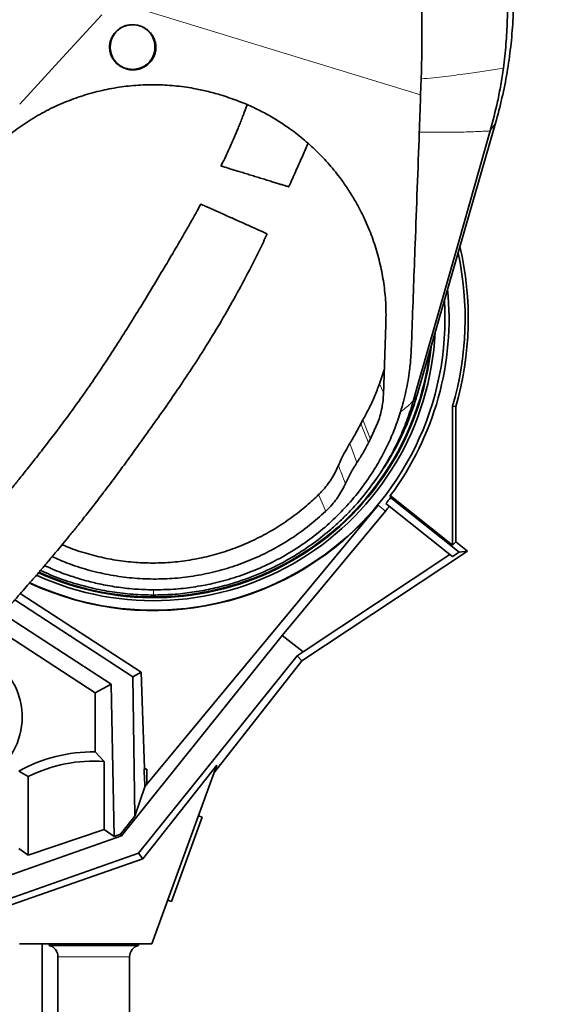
# Model space of a CAD drawing. Header units: millimetres. Extents: x 0 to 14900, y 0 to 10500.
# Tile 10 of 53: x 3662 to 4016, y 5423 to 6083. Entities that reach past the tile are written whole.
import ezdxf

# ---------------------------------------------------------------- set-up
doc = ezdxf.new("R2010")
doc.units = ezdxf.units.MM
doc.header["$LTSCALE"] = 25
doc.styles.add('SLDTEXTSTYLE0', font='TXT', dxfattribs={"width": 0.605})
doc.dimstyles.new('SLDDIMSTYLE1', dxfattribs={"dimtxt": 87.5, "dimasz": 87.5, "dimexe": 0, "dimexo": 0.0625, "dimgap": 21.875, "dimtad": 1, "dimdec": 0, "dimrnd": 1e-09, "dimzin": 12, "dimdsep": 46, "dimtxsty": 'SLDTEXTSTYLE0', "dimsah": 1, "dimcen": 0.09, "dimadec": 0, "dimazin": 3, "dimtfac": 1, "dimtofl": 0, "dimtmove": 0, "dimatfit": 3, "dimfxl": 1, "dimfrac": 2, "dimtolj": 1, "dimtzin": 12, "dimarcsym": 0})

# ---------------------------------------------------------------- blocks, each defined once
blk = doc.blocks.new('_D_1')
at = {"color": 7, "linetype": 'Continuous', "lineweight": 0}
for p, q in [((3801.69, 8361.92), (6836.58, 8361.92)), ((6799.08, 8361.92), (6799.08, 5102.65)), ((3832.59, 5102.65), (6836.58, 5102.65))]:
    blk.add_line(p, q, dxfattribs=at)
at = {"color": 7, "linetype": 'Continuous', "lineweight": 18}
for points in [[(6799.08, 8361.92), (6786.58, 8274.42), (6811.58, 8274.42)], [(6799.08, 5102.65), (6811.58, 5190.15), (6786.58, 5190.15)]]:
    blk.add_solid(points, dxfattribs=at)
at = {"color": 7, "linetype": 'Continuous', "lineweight": 18, "insert": (6686.29, 6598.6), "char_height": 87.5, "attachment_point": 1, "rotation": 90, "style": 'SLDTEXTSTYLE0'}
blk.add_mtext('3259', dxfattribs=at)
blk = doc.blocks.new('_D_4')
at = {"color": 7, "linetype": 'Continuous', "lineweight": 0}
for p, q in [((4389.8, 5832.65), (4389.8, 4320.15)), ((3431.69, 4863.1), (3431.69, 4320.15)), ((4389.8, 4357.65), (3431.69, 4357.65))]:
    blk.add_line(p, q, dxfattribs=at)
at = {"color": 7, "linetype": 'Continuous', "lineweight": 18}
for points in [[(3431.69, 4357.65), (3519.19, 4345.15), (3519.19, 4370.15)], [(4389.8, 4357.65), (4302.3, 4370.15), (4302.3, 4345.15)]]:
    blk.add_solid(points, dxfattribs=at)
at = {"color": 7, "linetype": 'Continuous', "lineweight": 18, "insert": (3810.49, 4470.44), "char_height": 87.5, "attachment_point": 1, "style": 'SLDTEXTSTYLE0'}
blk.add_mtext('958', dxfattribs=at)
blk = doc.blocks.new('_D_5')
at = {"color": 7, "linetype": 'Continuous', "lineweight": 0}
for p, q in [((6226.1, 5944.21), (6226.1, 4065.5)), ((3431.69, 4863.1), (3431.69, 4065.5)), ((6226.1, 4103), (3431.69, 4103))]:
    blk.add_line(p, q, dxfattribs=at)
at = {"color": 7, "linetype": 'Continuous', "lineweight": 18}
for points in [[(3431.69, 4103), (3519.19, 4090.5), (3519.19, 4115.5)], [(6226.1, 4103), (6138.6, 4115.5), (6138.6, 4090.5)]]:
    blk.add_solid(points, dxfattribs=at)
at = {"color": 7, "linetype": 'Continuous', "lineweight": 18, "insert": (4695.22, 4215.79), "char_height": 87.5, "attachment_point": 1, "style": 'SLDTEXTSTYLE0'}
blk.add_mtext('2794', dxfattribs=at)

msp = doc.modelspace()

# ---------------------------------------------------------------- linework, layer by layer
at = {"color": 8, "linetype": 'Continuous', "lineweight": 18}
for p, q in [((3930.7901279, 6032.7150462), (3725.2937156, 6095.3715545)), ((3977.4474425, 6008.4314742), (3980.9663276, 6013.6761726)), ((3905.8839773, 5833.0983694), (3903.1764655, 5838.9729716)), ((3926.0402308, 5828.0181389), (3928.4933456, 5831.674367)), ((3888.1068963, 5786.2229229), (3883.2810954, 5798.9357971)), ((3902.35781, 5757.7390655), (3907.1992717, 5753.7252228)), ((3735.6946825, 5454.9143456), (3687.6946825, 5454.9143456))]:
    msp.add_line(p, q, dxfattribs=at)
at = {"color": 7, "linetype": 'Continuous', "lineweight": 35}
for p, q in [((3931.1616248, 6043.2605984), (3930.7901279, 6032.7150462)), ((3796.3257841, 6032.654578), (3798.128709, 6032.1048604)), ((3980.9663276, 6013.6761726), (3928.4933456, 5831.674367)), ((3907.5203442, 5878.7028545), (3905.827299, 5831.518782)), ((3903.1764655, 5838.9729716), (3906.4269036, 5848.2293729)), ((3952.1927707, 5730.8295008), (3952.1927707, 5823.981117)), ((3954.2880169, 5823.6816393), (3952.1927707, 5823.981117)), ((3954.2880169, 5823.6816393), (3954.2880169, 5733.1807992)), ((3892.0299757, 5814.841135), (3890.7057549, 5812.3730779)), ((3896.551042, 5800.6532849), (3901.9267572, 5812.6826158)), ((3895.9316614, 5799.4691845), (3896.563867, 5800.6713448)), ((3895.9316614, 5799.4691845), (3896.551042, 5800.6532849)), ((3899.1388885, 5772.5311534), (3900.9346023, 5775.0215593)), ((3880.3972051, 5772.1309964), (3880.4032129, 5772.1444272)), ((3910.4276574, 5764.050972), (3910.5947984, 5762.7461251)), ((3910.4276574, 5764.050972), (3952.1927707, 5730.8295008)), ((3956.5169517, 5726.2179949), (3910.5947984, 5762.7461251)), ((3902.35781, 5757.7390655), (3747.215803, 5570.6081434)), ((3909.778743, 5756.9014903), (3907.4819167, 5758.7284685)), ((3950.4518003, 5724.5486797), (3909.778743, 5756.9014903)), ((3907.1992717, 5753.7252228), (3838.0684574, 5670.3402436)), ((3954.2880169, 5733.1807992), (3952.1927707, 5730.8295008)), ((3954.2880169, 5733.1807992), (3962.30518, 5726.8036598)), ((3962.30518, 5726.8036598), (3851.1403223, 5653.2252455)), ((3950.4518003, 5724.5486797), (3852.0054139, 5659.388438)), ((3952.0609998, 5723.2686646), (3950.4518003, 5724.5486797)), ((3952.0609998, 5723.2686646), (3956.5169517, 5726.2179949)), ((3962.30518, 5726.8036598), (3956.5169517, 5726.2179949)), ((3662.4440837, 5698.3834389), (3743.3785869, 5645.7760118)), ((3737.8165887, 5642.6307137), (3658.7567356, 5694.2261879)), ((3650.4185051, 5684.9497135), (3723.3223117, 5637.7439518)), ((3712.5022083, 5631.8720327), (3647.2894093, 5674.260352)), ((3838.0684574, 5670.3402436), (3730.3601774, 5536.1354449)), ((3838.0684574, 5670.3402436), (3852.0054139, 5659.388438)), ((3847.9060908, 5656.7338717), (3741.724551, 5524.5186782)), ((3852.0054139, 5659.388438), (3847.9060908, 5656.7338717)), ((3851.1403223, 5653.2252455), (3847.9060908, 5656.7338717)), ((3851.1403223, 5653.2252455), (3792.5643042, 5578.6830699)), ((3737.8165887, 5642.6307137), (3743.3785869, 5645.7760118)), ((3739.2464067, 5549.2468207), (3737.8165887, 5642.6307137)), ((3743.3785869, 5645.7760118), (3745.6322856, 5581.2385243)), ((3723.3223117, 5637.7439518), (3712.5022083, 5631.8720327)), ((3723.3223117, 5637.7439518), (3725.3194646, 5535.5994713)), ((3712.5022083, 5631.8720327), (3712.5022083, 5592.3365747)), ((3718.6861781, 5585.9060449), (3712.5022083, 5592.3365747)), ((3718.6861781, 5540.3571991), (3718.6861781, 5585.9060449)), ((3744.4894034, 5520.7019457), (3794.2503768, 5583.3155164)), ((3794.2503768, 5583.3155164), (3750.6946825, 5463.6472299)), ((3667.6861781, 5575.7195912), (3661.5022083, 5579.4532385)), ((3667.6861781, 5575.7195912), (3667.6861781, 5523.0946514)), ((3745.4452483, 5580.6458785), (3747.215803, 5580.6458785)), ((3747.215803, 5580.6458785), (3747.215803, 5570.6081434)), ((3745.9080819, 5568.7814765), (3739.2464067, 5549.2468207)), ((3739.2464067, 5549.2468207), (3729.6618713, 5537.1507393)), ((3784.3645456, 5548.4553031), (3781.8900976, 5549.3559285)), ((3784.3645456, 5548.4553031), (3763.843337, 5492.0737458)), ((3449.698994, 5436.9151078), (3730.3601774, 5536.1354449)), ((3667.6861781, 5523.0946514), (3718.6861781, 5540.3571991)), ((3725.3194646, 5535.5994713), (3718.6861781, 5540.3571991)), ((3725.3194646, 5535.5994713), (3729.6618713, 5537.1507393)), ((3730.3601774, 5536.1354449), (3729.6618713, 5537.1507393)), ((3741.724551, 5524.5186782), (3456.2403247, 5423.4960946)), ((3667.6861781, 5523.0946514), (3661.5022083, 5527.5301066)), ((3744.4894034, 5520.7019457), (3741.724551, 5524.5186782)), ((3618.8200944, 5476.8632673), (3744.4894034, 5520.7019457)), ((3761.368889, 5492.9743713), (3763.843337, 5492.0737458)), ((3750.6946825, 5463.6472299), (3661.851769, 5463.6472299)), ((3677.1946825, 5463.6472299), (3677.1946825, 5390.6472299)), ((3681.7446825, 5463.6472299), (3681.7446825, 5462.6472299)), ((3741.6446825, 5462.6472299), (3741.6446825, 5463.6472299)), ((3741.6446825, 5462.6472299), (3681.7446825, 5462.6472299)), ((3687.6946825, 5454.9143456), (3687.6946825, 5387.6472299)), ((3735.6946825, 5387.6472299), (3735.6946825, 5454.9143456))]:
    msp.add_line(p, q, dxfattribs=at)
at = {"color": 7, "linetype": 'Continuous', "lineweight": 35, "flags": 128}
for points in [[(3662.0143475, 6026.3783308), (3676.3167062, 6041.9731403), (3690.6190555, 6057.5679577), (3717.0063073, 6086.3399163)], [(3977.4474425, 6008.4314742), (3956.3324165, 5934.3284034), (3941.1863236, 5881.173271), (3928.3008964, 5835.9519322), (3926.0402308, 5828.0181389)]]:
    msp.add_lwpolyline(points, dxfattribs=at)
at = {"color": 8, "linetype": 'Continuous', "lineweight": 18, "flags": 128}
for points in [[(3897.1960635, 5801.9123073), (3895.3922838, 5806.4257921), (3892.0299757, 5814.841135)], [(3890.7057549, 5812.3730779), (3892.3528129, 5808.3066026), (3894.1422976, 5803.887993), (3894.7728083, 5802.331012), (3895.9316614, 5799.4691845)], [(3862.4120023, 5764.7133867), (3864.759546, 5759.1025658), (3866.6824277, 5754.5068706), (3867.1056166, 5753.4955228)]]:
    msp.add_lwpolyline(points, dxfattribs=at)
at = {"color": 7, "linetype": 'Continuous', "lineweight": 18}
msp.add_arc((3751.6946825, 5882.6472299), 638.11, 296.8231928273, 86.8234049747, dxfattribs=at)
at = {"color": 7, "linetype": 'Continuous', "lineweight": 35}
for centre, radius, start, end in [((3751.6946825, 5882.6472299), 208.9047538, 343.6904261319, 12.1800850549), ((3751.6946825, 5882.6472299), 211, 343.7721542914, 13.2208585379), ((3751.6946825, 5882.6472299), 198.1444668, 323.2350040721, 5.6971903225), ((3751.6946825, 5882.6472299), 195.4192622, 244.9178200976, 3.6010724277), ((3751.6946825, 5882.6472299), 189.0207259, 245.4708070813, 357.1524388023), ((3751.6946825, 5882.6472299), 187, 245.6525801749, 354.1940317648), ((3751.6946825, 5882.6472299), 186.5, 245.6979412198, 353.3091110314), ((3751.6946825, 5882.6472299), 199.0616029, 321.5, 322.9629266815), ((3751.6946825, 5882.6472299), 195.707505, 244.8939751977, 320.33936804), ((3751.6946825, 5882.6472299), 201.9964385, 320.33936804, 321.5), ((3616.6946825, 5615.6472299), 47, 0, 44.0931998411), ((3616.6946825, 5615.6472299), 47, 242.9323672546, 0), ((3711.6946825, 5488.1472299), 104.1924742, 89.5559344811, 118.798347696), ((3711.6946825, 5488.1472299), 98.0085044, 85.9092966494, 116.6813003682), ((3751.7924137, 5578.9685685), 6.5650497, 159.7715787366, 165.197328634), ((3711.6946825, 5488.1472299), 99.0845598, 68.9923255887, 69.9700365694), ((3679.6946825, 5454.9143456), 8, 0, 75.1523338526), ((3743.6946825, 5454.9143456), 8, 104.8476661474, 180)]:
    msp.add_arc(centre, radius, start, end, dxfattribs=at)
for centre, major_axis, ratio, start_param, end_param in [((3711.6946825, 6573.3569642), (-37.9479853, 1089.6727986), 0.0018240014, 2.7164778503, 2.7437036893), ((3711.6946825, 5528.8714076), (37.9690412, 45.9238511), 0.0333942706, 5.7925994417, 5.8796210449)]:
    msp.add_ellipse(centre, major_axis=major_axis, ratio=ratio, start_param=start_param, end_param=end_param, dxfattribs=at)
for points, knots in [([(3992.0668517, 6124.8164768), (3992.3609608, 6120.6113963), (3992.9491828, 6112.2011826), (3993.2091894, 6097.9681619), (3992.7741332, 6082.1517026), (3991.3097779, 6064.8023507), (3988.8624346, 6047.5675602), (3985.5164569, 6030.4774126), (3982.48225, 6019.276616), (3980.9652201, 6013.6764894)], [0, 0, 0, 0, 0.1126075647, 0.225216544, 0.3801885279, 0.5351569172, 0.6901173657, 0.8450661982, 1, 1, 1, 1]), ([(3988.1580346, 6115.3783914), (3988.3392555, 6112.643748), (3988.701868, 6107.1718879), (3988.9751205, 6098.9659115), (3989.0505347, 6090.7677243), (3988.9091387, 6082.6207405), (3988.5606673, 6074.5270227), (3988.0017477, 6066.4897896), (3987.249425, 6058.4755269), (3986.573451, 6053.1675368), (3986.2353114, 6050.5123429)], [0, 0, 0, 0, 0.1255420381, 0.2512022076, 0.3767443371, 0.5024048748, 0.6265216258, 0.7507511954, 0.8753192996, 1, 1, 1, 1]), ([(3931.1133714, 6105.5682153), (3931.2659761, 6100.1641912), (3931.5711856, 6089.3561334), (3931.6754803, 6073.5721535), (3931.566978, 6058.1899329), (3931.2967801, 6048.2384258), (3931.1616248, 6043.2605984)], [0, 0, 0, 0, 0.2578370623, 0.5156745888, 0.7577363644, 1, 1, 1, 1]), ([(3741.0572377, 6079.2624442), (3741.5197182, 6079.1497305), (3742.8147223, 6078.8341179), (3744.4068629, 6078.1792957), (3745.8584316, 6077.3865344), (3747.2416906, 6076.4867482), (3748.5476773, 6075.3923935), (3749.7243515, 6074.1258712), (3750.7867518, 6072.763776), (3751.6473383, 6071.3126182), (3752.3062798, 6069.8122516), (3752.8438358, 6068.2566089), (3753.1898238, 6066.5972325), (3753.3548015, 6064.4906848), (3753.2649349, 6062.7840748), (3752.9551745, 6061.105159), (3752.6117934, 6059.8619761), (3752.1609689, 6058.6519918), (3751.605631, 6057.4850757), (3750.9416359, 6056.3569768), (3749.6785858, 6054.5846585), (3748.0927706, 6053.021495), (3745.9284205, 6051.5276872), (3744.353278, 6050.7117704), (3742.6899714, 6050.1040714), (3741.4064178, 6049.7564118), (3740.1070847, 6049.518432), (3738.8049558, 6049.3881134), (3737.4794544, 6049.3654322), (3736.1248577, 6049.4569487), (3734.3631676, 6049.7289979), (3732.6908005, 6050.2055654), (3731.1379872, 6050.8580394), (3729.6511148, 6051.6239821), (3728.2357974, 6052.5849911), (3726.880764, 6053.7714796), (3725.678876, 6055.0400712), (3724.6825281, 6056.4064246), (3723.9037845, 6057.7786994), (3723.2125598, 6059.2569302), (3722.696519, 6060.8674243), (3722.3892726, 6062.5219127), (3722.2649038, 6063.783875), (3722.249897, 6065.0508394), (3722.3455311, 6066.3259132), (3722.6202251, 6068.0113933), (3723.1148094, 6069.661391), (3723.8225943, 6071.2337753), (3724.4586589, 6072.3687046), (3725.192019, 6073.4465905), (3726.015292, 6074.4581232), (3726.9378833, 6075.4084823), (3728.2669576, 6076.5554187), (3729.744476, 6077.5319942), (3731.3335826, 6078.3134582), (3732.9778733, 6078.9515567), (3734.6988832, 6079.3800151), (3736.4517992, 6079.5930034), (3737.8893279, 6079.643318), (3739.4369192, 6079.5619869), (3740.5150482, 6079.3626769), (3741.0572377, 6079.2624442)], [0, 0, 0, 0, 0.01450269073, 0.04060937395, 0.05217218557, 0.06507482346, 0.09113924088, 0.10432922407, 0.11850223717, 0.1447200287, 0.15673974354, 0.16991928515, 0.19652775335, 0.21010566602, 0.23701285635, 0.25066655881, 0.26451317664, 0.2780976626, 0.29177738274, 0.30560445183, 0.31963167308, 0.36071565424, 0.37478323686, 0.40180873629, 0.41553351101, 0.42946768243, 0.44271308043, 0.45605279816, 0.46950346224, 0.48318485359, 0.4974304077, 0.52379641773, 0.53589403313, 0.54880211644, 0.57487948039, 0.58807540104, 0.60423239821, 0.62882646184, 0.64042057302, 0.65351907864, 0.67996643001, 0.69346304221, 0.70677964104, 0.72018788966, 0.73373678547, 0.74747581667, 0.77460372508, 0.78837146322, 0.80233734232, 0.81590824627, 0.82967313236, 0.84353778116, 0.85760848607, 0.88476157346, 0.89854847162, 0.91254469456, 0.93926500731, 0.95283341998, 0.96660791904, 0.98320717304, 1, 1, 1, 1]), ([(3734.323994, 6079.2494864), (3734.1568193, 6079.2141809), (3733.5691512, 6079.090072), (3732.3781661, 6078.6983513), (3730.7550707, 6077.9978291), (3729.3078526, 6077.1153768), (3727.8153402, 6075.9835901), (3726.6505073, 6074.8580416), (3725.5948056, 6073.5414754), (3724.6540313, 6072.140966), (3723.8934077, 6070.6272767), (3723.3326787, 6069.0370432), (3722.9887639, 6067.7037757), (3722.7439067, 6066.234897), (3722.7111513, 6065.1784115), (3722.6946825, 6064.6472299)], [0, 0, 0, 0, 0.0254357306, 0.0894140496, 0.1862496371, 0.2881631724, 0.3408459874, 0.4650842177, 0.5279829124, 0.5919121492, 0.7160733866, 0.7788752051, 0.8427461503, 0.9209356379, 1, 1, 1, 1]), ([(3722.6946825, 6064.6472299), (3722.705238, 6064.2315851), (3722.7371185, 6062.9762187), (3723.0315779, 6061.3064127), (3723.6378397, 6059.292782), (3724.3306042, 6057.7468865), (3725.2068025, 6056.3067901), (3726.2013958, 6054.9450176), (3727.3654823, 6053.713557), (3728.6704146, 6052.6439391), (3730.060537, 6051.688434), (3731.5656116, 6050.9112993), (3733.1495483, 6050.333905), (3734.7765208, 6049.8929722), (3736.4531442, 6049.6579067), (3738.1383619, 6049.6356152), (3739.8195846, 6049.7577602), (3741.4795643, 6050.0913008), (3743.0779293, 6050.6269978), (3744.6252153, 6051.2980049), (3746.0819686, 6052.1633529), (3747.4138438, 6053.1986643), (3748.3458805, 6054.0597167), (3749.1987637, 6054.9949628), (3749.9673572, 6055.9936454), (3750.657087, 6057.0645497), (3751.2522609, 6058.1875862), (3751.7480694, 6059.353013), (3752.1420844, 6060.5502876), (3752.4374668, 6061.7897958), (3752.6887834, 6063.4602592), (3752.7272438, 6065.1556086), (3752.5518009, 6066.8339017), (3752.23558, 6068.4909726), (3751.712067, 6070.1020423), (3750.9919571, 6071.6265116), (3750.1454098, 6073.084251), (3749.1187882, 6074.4305084), (3747.936319, 6075.631533), (3746.6551074, 6076.72657), (3745.2411302, 6077.6595006), (3743.7266809, 6078.3965441), (3742.4668328, 6078.9083133), (3741.5523688, 6079.1063267), (3741.0577852, 6079.2134214)], [0, 0, 0, 0, 0.018545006, 0.0560112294, 0.0751414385, 0.1123419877, 0.131157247, 0.1502908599, 0.1875093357, 0.2063521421, 0.2255037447, 0.2627026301, 0.2815178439, 0.3006535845, 0.3378425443, 0.3566507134, 0.3757798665, 0.4129797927, 0.4317920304, 0.4509243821, 0.4881544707, 0.5069827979, 0.5261295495, 0.5446972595, 0.5633956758, 0.5822943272, 0.6014676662, 0.6200376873, 0.6387397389, 0.6576434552, 0.6768224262, 0.7140445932, 0.7328892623, 0.7520427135, 0.78924369, 0.8080601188, 0.8271969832, 0.8643859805, 0.8831943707, 0.9023237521, 0.9395217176, 0.9583330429, 0.9774646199, 1, 1, 1, 1]), ([(3986.2353114, 6050.5123429), (3985.6859413, 6046.7695047), (3984.5872026, 6039.2838382), (3981.8763069, 6025.2002585), (3979.1784237, 6014.9854004), (3977.4474425, 6008.4314742)], [0, 0, 0, 0, 0.26383643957, 0.52767218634, 1, 1, 1, 1]), ([(3636.0837404, 5987.8992515), (3639.0522031, 5991.0537963), (3644.9995213, 5997.37393), (3654.9409313, 6005.8999668), (3665.5389309, 6013.6499245), (3676.8059093, 6020.4851875), (3688.6792907, 6026.3399259), (3701.0785558, 6031.186262), (3713.8877986, 6034.9784003), (3726.8361439, 6037.6278215), (3739.8331269, 6039.1212285), (3752.7833013, 6039.5253546), (3765.7449808, 6038.8666015), (3777.3403593, 6037.2834603), (3787.5398962, 6035.1695112), (3793.3971516, 6033.4928899), (3796.3257841, 6032.654578)], [0, 0, 0, 0, 0.0755216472, 0.1513076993, 0.2270832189, 0.302590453, 0.3782355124, 0.4541716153, 0.5300964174, 0.6057260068, 0.6784867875, 0.7515243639, 0.8245570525, 0.8973111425, 0.9486554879, 1, 1, 1, 1]), ([(3798.128709, 6032.1048604), (3801.8378544, 6030.8857372), (3808.9221558, 6028.5572666), (3819.0139445, 6024.1663098), (3827.9262806, 6019.5961256), (3835.9833803, 6014.7880457), (3844.2470673, 6009.2039056), (3853.099366, 6002.2960889), (3862.2715446, 5993.8618726), (3870.7752531, 5984.6759859), (3877.6963655, 5975.8633143), (3883.1304777, 5967.878822), (3887.3173844, 5960.9631683), (3891.9156541, 5952.4171362), (3896.5893512, 5942.088828), (3900.9248235, 5929.8429309), (3904.1997388, 5917.4482968), (3906.4263879, 5904.7253977), (3907.6711845, 5891.7637308), (3907.5707699, 5883.0690844), (3907.5203442, 5878.7028545)], [0, 0, 0, 0, 0.056611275, 0.1081249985, 0.1596392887, 0.2021739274, 0.244708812, 0.3050839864, 0.3661848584, 0.4272873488, 0.4891194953, 0.5315030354, 0.5703184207, 0.6091340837, 0.6759129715, 0.7393576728, 0.8035909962, 0.8683848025, 0.9339062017, 1, 1, 1, 1]), ([(3930.7901279, 6032.7150462), (3930.7837939, 6032.5339125), (3930.6348387, 6028.2741949), (3930.3248937, 6019.9368427), (3930.0242924, 6011.7804739), (3929.8739917, 6007.7022881)], [0, 0, 0, 0, 0.0217230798, 0.510861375, 1, 1, 1, 1]), ([(3814.5251466, 6025.9748082), (3814.2575595, 6025.2372744), (3813.2605005, 6022.489141), (3811.7626526, 6018.5934399), (3810.0994643, 6014.3743252), (3808.8076478, 6011.1855693), (3807.6161488, 6008.3095572), (3806.5178719, 6005.7127905), (3805.4077636, 6003.135832), (3804.0508295, 6000.0462837), (3802.275899, 5996.1022723), (3799.9912211, 5991.2032112), (3798.1783754, 5987.3979098), (3797.1023046, 5985.2520133), (3796.9665249, 5984.9812418)], [0, 0, 0, 0, 0.0521952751, 0.1944854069, 0.278399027, 0.3551410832, 0.4247000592, 0.4870668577, 0.5444794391, 0.6135773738, 0.7143942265, 0.836265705, 0.9793398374, 1, 1, 1, 1]), ([(3929.8739917, 6007.7022881), (3928.9664741, 5982.6509697), (3927.3793997, 5938.8410161), (3925.5781955, 5891.9061625), (3924.7615108, 5866.8856967), (3924.3405143, 5857.5042333), (3923.3145052, 5846.5339243), (3921.2173461, 5834.0451613), (3918.6440657, 5824.8801881), (3917.3574244, 5820.2976975)], [0, 0, 0, 0, 0.399438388, 0.6985411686, 0.7484337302, 0.7983223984, 0.8481701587, 0.9240850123, 1, 1, 1, 1]), ([(3842.4021983, 5970.9547028), (3842.4482787, 5971.0571009), (3844.0389478, 5974.5918263), (3846.9996219, 5981.2505303), (3851.1647883, 5990.6249768), (3853.8895, 5996.7739632), (3855.2233328, 5999.8130436), (3855.317177, 6000.0268636)], [0, 0, 0, 0, 0.0106314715, 0.3669924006, 0.6892160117, 0.9781342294, 1, 1, 1, 1]), ([(3797.0402302, 5984.9451823), (3797.0186025, 5984.9518478), (3796.9278451, 5984.9798187), (3797.4715536, 5984.812251), (3798.674673, 5984.4414567), (3800.5213173, 5983.872332), (3802.9246843, 5983.1316287), (3805.7378242, 5982.2646358), (3808.9398069, 5981.2778038), (3812.3534638, 5980.2257352), (3815.972138, 5979.1104814), (3819.6441286, 5977.9787958), (3823.3480605, 5976.8372661), (3826.9577703, 5975.7247752), (3830.4206747, 5974.6575287), (3833.6153926, 5973.6729358), (3836.4694722, 5972.7933255), (3838.8542206, 5972.0583603), (3840.7220686, 5971.4827007), (3841.9011529, 5971.1193139), (3842.443937, 5970.9520311), (3842.3546769, 5970.9795406), (3842.3350893, 5970.9855774)], [0, 0, 0, 0, 0.0178716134, 0.0749954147, 0.1292683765, 0.1852281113, 0.2375980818, 0.2915862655, 0.3423231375, 0.3945664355, 0.444761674, 0.4963747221, 0.5473096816, 0.5996350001, 0.6521998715, 0.7061921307, 0.7605413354, 0.8164017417, 0.8718827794, 0.9289714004, 0.9844131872, 1, 1, 1, 1]), ([(3783.455738, 5959.3939021), (3782.375996, 5957.4244909), (3778.7125221, 5950.7424438), (3772.3772082, 5939.7195119), (3764.6299173, 5926.402178), (3757.0264138, 5913.5851083), (3749.5870331, 5901.2228727), (3741.8988332, 5888.6361504), (3733.9715725, 5875.8799525), (3725.789795, 5863.002836), (3717.7806556, 5850.7330647), (3709.876918, 5839.0079952), (3702.0572163, 5827.856178), (3694.3913365, 5817.322202), (3687.0182292, 5807.4913101), (3680.0049869, 5798.3547661), (3673.4114348, 5789.8879014), (3667.2850735, 5782.1130388), (3661.7264073, 5775.1427963), (3656.8312611, 5769.0742851), (3652.6636643, 5763.9633316), (3649.2168669, 5759.7780598), (3646.6888145, 5756.7350122), (3644.9507483, 5754.6556348), (3643.8264198, 5753.315379), (3642.7389081, 5752.0227108), (3641.4139189, 5750.4527303), (3639.6100612, 5748.3248016), (3637.2298815, 5745.5333562), (3634.1924202, 5741.9975368), (3630.4236638, 5737.6509573), (3625.9096648, 5732.5019645), (3620.6474169, 5726.5748946), (3614.6353788, 5719.8980896), (3608.5275407, 5713.2189213), (3602.4333509, 5706.6544372), (3596.4511377, 5700.3021922), (3590.0454815, 5693.6054417), (3583.724492, 5687.1082883), (3577.5306813, 5680.8442073), (3571.507309, 5674.8491962), (3565.7389226, 5669.1910709), (3562.0711443, 5665.6725741), (3560.4261121, 5664.094496)], [0, 0, 0, 0, 0.0176400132, 0.0598510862, 0.1012400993, 0.1416975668, 0.1810753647, 0.2192277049, 0.2624538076, 0.3036668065, 0.3428004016, 0.379861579, 0.4156128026, 0.4493392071, 0.4810435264, 0.5107035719, 0.5383012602, 0.5638745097, 0.5870473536, 0.6069911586, 0.623889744, 0.6377848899, 0.6487030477, 0.6543353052, 0.6586529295, 0.6621798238, 0.6673598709, 0.6745017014, 0.6837177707, 0.6957153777, 0.7106171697, 0.7284302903, 0.7491741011, 0.7728877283, 0.799644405, 0.8217887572, 0.8458054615, 0.8718114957, 0.899962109, 0.9241600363, 0.9499791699, 0.9775651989, 1, 1, 1, 1]), ([(3827.9492117, 5939.4586982), (3827.8931303, 5939.4838148), (3827.7720578, 5939.5380383), (3826.7829262, 5939.9810307), (3825.1747975, 5940.7012471), (3822.9289373, 5941.7070779), (3820.1829916, 5942.9368769), (3816.9665868, 5944.3773757), (3813.4814033, 5945.9382498), (3809.7542351, 5947.607499), (3806.0180488, 5949.2807871), (3802.2747614, 5950.9572555), (3798.7247784, 5952.5471507), (3795.3589389, 5954.0545753), (3792.317359, 5955.416777), (3789.6076618, 5956.6303418), (3787.3245758, 5957.6528445), (3785.4973932, 5958.4711664), (3784.2195041, 5959.0434817), (3783.5012897, 5959.3651411), (3783.5227294, 5959.3555391), (3783.532393, 5959.3512112)], [0, 0, 0, 0, 0.0478795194, 0.103365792, 0.1604508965, 0.2160536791, 0.2733313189, 0.3278040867, 0.3839711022, 0.4365054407, 0.4906749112, 0.5413717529, 0.5935937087, 0.6434117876, 0.6946529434, 0.74492529, 0.7965711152, 0.8484471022, 0.9017148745, 0.9557000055, 1, 1, 1, 1]), ([(3595.0364215, 5628.0181984), (3596.6871194, 5629.6021786), (3600.4324281, 5633.1961101), (3606.3497357, 5638.9969736), (3612.5920873, 5645.2031342), (3619.0265239, 5651.7010662), (3625.6086655, 5658.4547733), (3632.2909128, 5665.4285576), (3638.5394591, 5672.0542393), (3644.5918069, 5678.568192), (3650.4046542, 5684.9174145), (3655.9317192, 5691.043219), (3660.8844709, 5696.6039783), (3665.2666511, 5701.5795867), (3669.0819612, 5705.9535228), (3672.3336523, 5709.7118225), (3675.1331224, 5712.9693254), (3677.4840547, 5715.7206854), (3679.4044568, 5717.9790202), (3680.8203054, 5719.6500432), (3681.9701011, 5721.0105195), (3683.1384695, 5722.3960408), (3684.9370969, 5724.5349022), (3687.5698861, 5727.6800852), (3691.1765966, 5732.0203671), (3695.5507921, 5737.3371096), (3700.6841925, 5743.6584255), (3706.4854375, 5750.9209053), (3712.8181036, 5759.0058893), (3719.5354184, 5767.7802061), (3726.5762974, 5777.193998), (3733.9198547, 5787.1852652), (3741.5939421, 5797.7679183), (3749.6341798, 5808.9707751), (3758.0989353, 5820.9011862), (3766.9696471, 5833.6824354), (3776.165017, 5847.3556087), (3785.5877092, 5861.9556928), (3795.0753914, 5877.4102769), (3804.5292336, 5893.7142823), (3813.829344, 5910.8496995), (3821.669036, 5926.1819555), (3826.213926, 5935.8159663), (3827.935308, 5939.4648583)], [0, 0, 0, 0, 0.0213710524, 0.0484893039, 0.0739286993, 0.0978217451, 0.1256799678, 0.1514658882, 0.1753110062, 0.1973158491, 0.2203059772, 0.2410711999, 0.2596699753, 0.2761407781, 0.2905051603, 0.3027732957, 0.3129481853, 0.3222591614, 0.329500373, 0.3348184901, 0.3384067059, 0.3426281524, 0.3481771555, 0.3589993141, 0.3728359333, 0.3897078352, 0.4096392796, 0.4327298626, 0.4581391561, 0.4854443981, 0.5147054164, 0.5460010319, 0.5787642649, 0.6135482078, 0.6503464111, 0.6891426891, 0.7307642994, 0.7744073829, 0.8200375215, 0.8676249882, 0.9171527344, 0.9686215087, 1, 1, 1, 1]), ([(3892.0299757, 5814.841135), (3893.3829805, 5817.2626332), (3896.2205237, 5822.3410378), (3899.972873, 5830.3944834), (3902.1070881, 5836.1094236), (3903.1764655, 5838.9729716)], [0, 0, 0, 0, 0.3125869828, 0.655562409, 1, 1, 1, 1]), ([(3926.0402308, 5828.0181389), (3924.7741247, 5823.9051777), (3922.2419118, 5815.679253), (3917.5393099, 5804.2526564), (3912.3516437, 5793.5948229), (3906.7371383, 5783.736103), (3899.8118945, 5773.1887356), (3892.1171178, 5763.1667967), (3884.1142871, 5754.1973824), (3876.8708206, 5746.9743216), (3868.2113071, 5739.2136311), (3858.5756462, 5731.7263289), (3847.9452411, 5724.6657404), (3838.6424528, 5719.2887424), (3829.5526422, 5714.7135845), (3820.722996, 5710.8370439), (3811.6599208, 5707.4188777), (3801.4464465, 5704.1772453), (3790.0620091, 5701.3163513), (3777.4647663, 5699.0858552), (3764.6460651, 5697.6665049), (3756.0192727, 5697.4911739), (3751.6946825, 5697.4032808)], [0, 0, 0, 0, 0.0558142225, 0.1116284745, 0.1599675, 0.2091430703, 0.2583169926, 0.3228503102, 0.3718371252, 0.4130844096, 0.4543317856, 0.5211819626, 0.5694434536, 0.6177043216, 0.658579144, 0.6994539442, 0.740794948, 0.7821353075, 0.8360461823, 0.8902277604, 0.9449714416, 1, 1, 1, 1]), ([(3928.4926882, 5831.6745551), (3927.4876126, 5828.3898818), (3925.4776038, 5821.8210009), (3921.2780935, 5810.9076213), (3915.7986913, 5799.0371079), (3908.8933609, 5786.5674624), (3903.5327496, 5778.8194088), (3900.9144626, 5775.0350218)], [0, 0, 0, 0, 0.1628326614, 0.3256422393, 0.5539072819, 0.782114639, 1, 1, 1, 1]), ([(3901.9267572, 5812.6826158), (3902.469127, 5814.1723116), (3903.5573263, 5817.161206), (3904.7102881, 5821.8295177), (3905.5318644, 5826.6218131), (3905.7286026, 5829.8828412), (3905.827299, 5831.518782)], [0, 0, 0, 0, 0.2459462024, 0.49346132, 0.7458877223, 1, 1, 1, 1]), ([(3917.3574244, 5820.2976975), (3916.0927138, 5816.4916793), (3913.5586688, 5808.865728), (3908.7015234, 5797.7948187), (3903.1101404, 5787.0512727), (3896.7446308, 5776.7361415), (3889.1552715, 5766.2135374), (3880.1475606, 5755.665582), (3869.6061925, 5745.2955941), (3858.1741337, 5735.8329613), (3845.9940601, 5727.4078502), (3833.1298772, 5720.0922807), (3819.6892664, 5713.8902609), (3805.7261129, 5708.8191317), (3791.8742997, 5705.0778097), (3778.2726728, 5702.5946534), (3765.0336701, 5701.113265), (3756.138721, 5700.9708932), (3751.6946825, 5700.8997622)], [0, 0, 0, 0, 0.05608465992, 0.11237436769, 0.16873267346, 0.22502036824, 0.28110333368, 0.34897083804, 0.41708764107, 0.48520064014, 0.55306293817, 0.61997154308, 0.68712991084, 0.75428181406, 0.82118157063, 0.88075851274, 0.94042531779, 1, 1, 1, 1]), ([(3883.2810954, 5798.9357971), (3884.0344828, 5800.1813111), (3885.5412571, 5802.6723387), (3888.0501497, 5807.1359407), (3889.7071393, 5810.4037013), (3890.7057549, 5812.3730779)], [0, 0, 0, 0, 0.2843502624, 0.56870038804, 1, 1, 1, 1]), ([(3875.6741866, 5784.1877514), (3876.2909467, 5785.6026992), (3878.5034665, 5790.6785789), (3881.2791552, 5795.4758262), (3883.2810954, 5798.9357971)], [0, 0, 0, 0, 0.2787591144, 1, 1, 1, 1]), ([(3888.1068963, 5786.2229229), (3889.4900459, 5788.3847488), (3892.2580929, 5792.7111324), (3894.7066232, 5797.2155524), (3895.9316614, 5799.4691845)], [0, 0, 0, 0, 0.499684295, 1, 1, 1, 1]), ([(3875.6741866, 5784.1877514), (3874.9899199, 5782.6738285), (3873.6166424, 5779.6354867), (3871.066388, 5775.2766406), (3868.1449003, 5771.0899487), (3865.2241851, 5767.5636065), (3863.2135712, 5765.5257975), (3862.4120023, 5764.7133867)], [0, 0, 0, 0, 0.2101071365, 0.4216709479, 0.6378453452, 0.8556202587, 1, 1, 1, 1]), ([(3880.4032129, 5772.1444272), (3881.5455723, 5774.5686299), (3883.8269264, 5779.4098951), (3886.6816431, 5783.9541477), (3888.1068963, 5786.2229229)], [0, 0, 0, 0, 0.5007374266, 1, 1, 1, 1]), ([(3867.1055988, 5753.4955654), (3868.2943774, 5754.6697582), (3870.6801942, 5757.0263019), (3873.8763474, 5760.9468946), (3876.7643524, 5765.1502458), (3878.9061635, 5768.9237625), (3880.0126426, 5771.3038015), (3880.3972051, 5772.1309964)], [0, 0, 0, 0, 0.2162523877, 0.4340072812, 0.6564935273, 0.8806125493, 1, 1, 1, 1]), ([(3690.5056199, 5731.2193653), (3691.3666896, 5730.8246412), (3696.2385686, 5728.5913162), (3705.5469957, 5725.5221691), (3718.3669031, 5722.1393819), (3731.4758018, 5719.9372278), (3744.7142594, 5718.8154106), (3757.9535692, 5718.8220215), (3771.1072877, 5719.9709022), (3784.1005806, 5722.2107509), (3796.8651788, 5725.5137474), (3809.3287372, 5729.8681505), (3821.4039759, 5735.2818922), (3833.035283, 5741.6921165), (3844.0945289, 5749.03906), (3853.9298246, 5756.7193275), (3859.7768517, 5762.2298794), (3862.4120023, 5764.7133867)], [0, 0, 0, 0, 0.0153023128, 0.086579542, 0.1578891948, 0.2294575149, 0.3010256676, 0.3723350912, 0.443098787, 0.5141120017, 0.58512877, 0.6558973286, 0.7271758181, 0.7986989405, 0.870227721, 0.9415139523, 1, 1, 1, 1]), ([(3867.1053461, 5753.4959149), (3863.5490836, 5750.3127461), (3856.449889, 5743.9583404), (3844.7829044, 5735.6043061), (3832.501772, 5728.2131043), (3819.6153284, 5721.9200103), (3806.241114, 5716.7478139), (3792.4706172, 5712.7427722), (3778.4073471, 5709.9312676), (3764.1541611, 5708.335697), (3749.8158686, 5707.9670135), (3735.4995135, 5708.8303821), (3721.3051017, 5710.9091371), (3707.3581356, 5714.2311225), (3694.772294, 5718.2555037), (3687.0953319, 5721.675476), (3683.7754605, 5723.1544293)], [0, 0, 0, 0, 0.0741065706, 0.1479353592, 0.2214790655, 0.2947379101, 0.3677215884, 0.4404470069, 0.5129398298, 0.585231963, 0.6573622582, 0.7293739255, 0.8013144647, 0.8732330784, 0.9451801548, 1, 1, 1, 1]), ([(3751.6946825, 5700.8997622), (3747.3546016, 5701.0175251), (3739.0676316, 5701.2423821), (3726.8881482, 5702.6782675), (3715.8914688, 5704.6682294), (3705.7063174, 5707.1656328), (3695.2580826, 5710.3845864), (3686.222429, 5713.6820399), (3680.5020048, 5716.3934331), (3678.7578144, 5717.2201526)], [0, 0, 0, 0, 0.173049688, 0.3304218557, 0.4877961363, 0.6176633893, 0.7475307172, 0.9230206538, 1, 1, 1, 1]), ([(3751.6946825, 5697.4032808), (3747.066072, 5697.5048191), (3737.8088599, 5697.7078955), (3723.8926922, 5699.359717), (3710.0255845, 5702.008999), (3696.1157757, 5705.8871266), (3684.7179583, 5709.8565508), (3678.115728, 5712.9724955), (3675.9905885, 5713.9754622)], [0, 0, 0, 0, 0.1775140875, 0.3550278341, 0.5369837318, 0.7189387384, 0.9095314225, 1, 1, 1, 1])]:
    msp.add_open_spline(points, degree=3, knots=knots, dxfattribs=at)
at = {"color": 8, "linetype": 'Continuous', "lineweight": 18}
for points, knots in [([(3931.1616248, 6043.2605984), (3936.639457, 6043.8172424), (3947.5752131, 6044.9285075), (3962.0118201, 6046.7585026), (3974.9271704, 6048.6112839), (3982.4602466, 6049.8777009), (3986.2353114, 6050.5123429)], [0, 0, 0, 0, 0.2773849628, 0.5537618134, 0.7763758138, 1, 1, 1, 1]), ([(3929.8739917, 6007.7022881), (3934.6355983, 6007.6255349), (3944.1284955, 6007.4725172), (3956.6079588, 6007.6018925), (3967.7321879, 6007.9115755), (3974.2004752, 6008.2577171), (3977.4474425, 6008.4314742)], [0, 0, 0, 0, 0.2791553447, 0.556533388, 0.7773874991, 1, 1, 1, 1]), ([(3917.3574244, 5820.2976975), (3918.0424308, 5820.7722625), (3919.3841553, 5821.7017947), (3921.1945678, 5823.1377462), (3922.8996971, 5824.6375501), (3924.540599, 5826.254014), (3925.5319811, 5827.4202481), (3926.0402308, 5828.0181389)], [0, 0, 0, 0, 0.1980366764, 0.3878952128, 0.5753891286, 0.7823156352, 1, 1, 1, 1]), ([(3880.4032129, 5772.1444272), (3879.5509102, 5774.3076114), (3878.6701231, 5776.5430902), (3877.0941888, 5780.5583121), (3876.3700029, 5782.4092873), (3875.6741866, 5784.1877514)], [0, 0, 0, 0, 0.5396310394, 0.5576657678, 1, 1, 1, 1]), ([(3751.6946825, 5697.4032808), (3751.6946825, 5697.7188329), (3751.6946825, 5698.6974074), (3751.6946825, 5700.0102561), (3751.6946825, 5700.8997622)], [0, 0, 0, 0, 0.322461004, 1, 1, 1, 1])]:
    msp.add_open_spline(points, degree=3, knots=knots, dxfattribs=at)

# ---------------------------------------------------------------- dimensions: what is measured, and where the dimension line sits
at = {"color": 7, "linetype": 'Continuous', "lineweight": 18}
dim = msp.add_linear_dim(base=(6799.0800417, 5102.6472299), p1=(3751.6946825, 8361.9172299), p2=(3782.5948561, 5102.6472299), angle=90, dimstyle='SLDDIMSTYLE1', dxfattribs=at)
dim.commit()
dim.dimension.update_dxf_attribs({"geometry": '_D_1', "text_midpoint": (6799.0800417, 6732.2822299), "dimtype": 160})
for base, p1, picture, middle in [((3431.6946825, 4102.9989281), (6226.1029705, 5994.2064716), '_D_5', (4828.8988265, 4102.9989281)), ((3431.6946825, 4357.6472299), (4389.8046825, 5882.6472299), '_D_4', (3910.7496825, 4357.6472299))]:
    dim = msp.add_linear_dim(base=base, p1=p1, p2=(3431.6946825, 4913.097725), dimstyle='SLDDIMSTYLE1', dxfattribs=at)
    dim.commit()
    dim.dimension.update_dxf_attribs({"geometry": picture, "text_midpoint": middle, "dimtype": 160})

doc.saveas('drawing.dxf')
